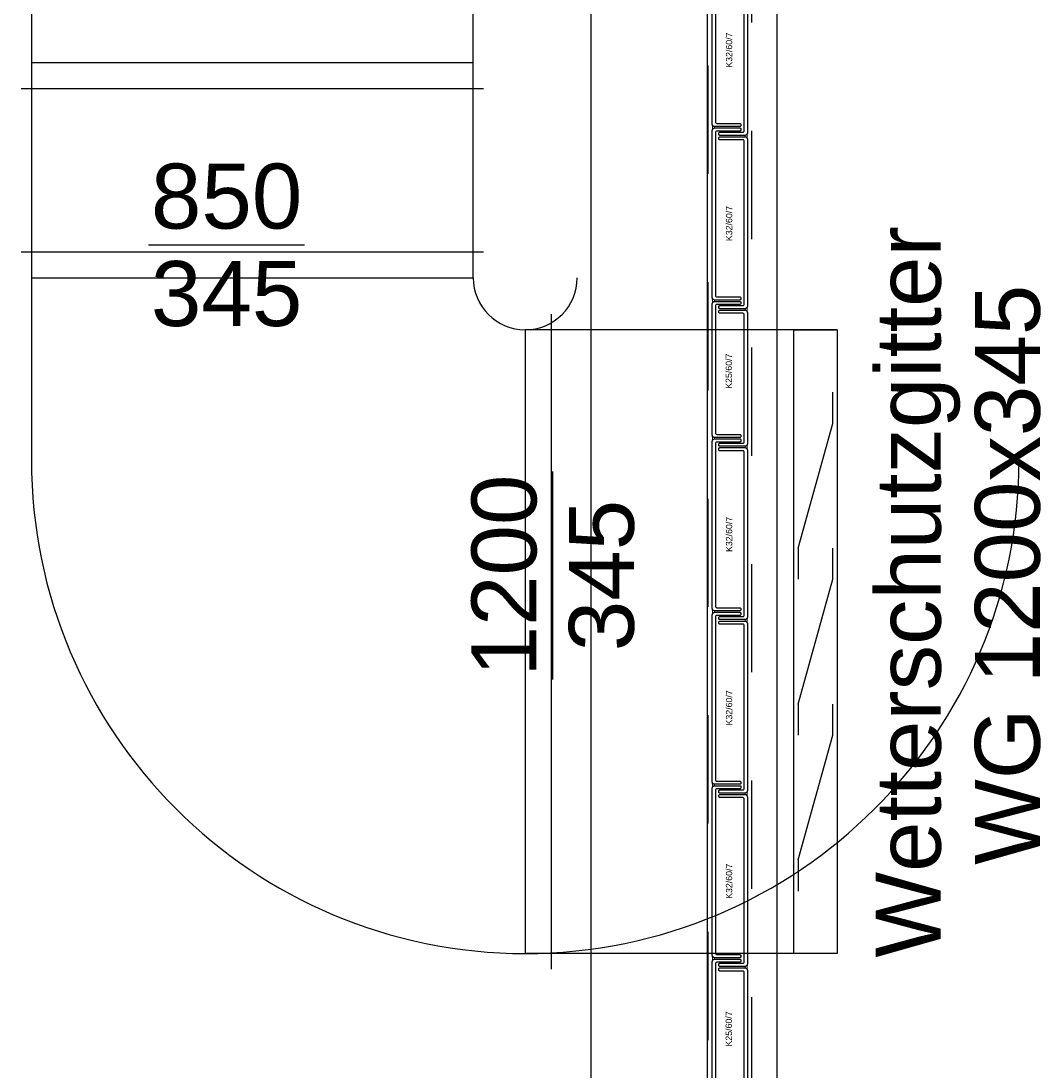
# Model space of a CAD drawing. Header units: metres. Extents: x 0 to 32.9, y 0 to 31.7.
# Tile 15 of 39: x 26.2 to 28.2, y 17.8 to 19.8. Entities that reach past the tile are written whole.
import ezdxf
from ezdxf.enums import TextEntityAlignment as Align

# ---------------------------------------------------------------- set-up
doc = ezdxf.new("R2010")
doc.units = ezdxf.units.M
doc.linetypes.add('Dash Style-1', pattern=[0.41664, 0.20828, -0.20836])
doc.linetypes.add('DGN Style 5', pattern=[0.320236, 0.137244, -0.182992])
for name, color, linetype in [('003ARCH_A', 7, 'Continuous'), ('003TX_TXT', 7, 'Continuous'), ('004SON_SON', 7, 'Continuous')]:
    doc.layers.add(name, color=color, linetype=linetype)
doc.styles.add('ARIAL', font='arial.ttf')

msp = doc.modelspace()

# ---------------------------------------------------------------- linework, layer by layer
at = {"layer": '003ARCH_A', "color": 253}
for p, q in [((27.6502, 28.7852), (27.6502, 13.5245)), ((27.5164, 28.6523), (27.5164, 13.6573)), ((27.2924, 28.4248), (27.2924, 13.8848))]:
    msp.add_line(p, q, dxfattribs=at)
at = {"layer": '003ARCH_A', "color": 253, "linetype": 'Dash Style-1'}
for p, q in [((27.5184, 13.6555), (27.5184, 28.7372)), ((27.6014, 28.7372), (27.6014, 13.5725))]:
    msp.add_line(p, q, dxfattribs=at)
at = {"layer": '003ARCH_A', "color": 253, "linetype": 'Continuous', "lineweight": 18}
for p, q in [((27.5261, 19.5835), (27.5264, 19.5825)), ((27.5261, 19.5827), (27.5261, 19.5835)), ((27.5261, 19.5823), (27.5261, 19.5827)), ((27.5261, 19.582), (27.5261, 19.5823)), ((27.5262, 19.5815), (27.5261, 19.582)), ((27.5262, 19.5812), (27.5262, 19.5815)), ((27.5264, 19.5806), (27.5262, 19.5812)), ((27.5264, 19.5825), (27.527, 19.5815)), ((27.5265, 19.5789), (27.5264, 19.5806)), ((27.5264, 19.5756), (27.5265, 19.576)), ((27.5264, 19.5752), (27.5264, 19.5756)), ((27.5265, 19.5783), (27.5265, 19.5789)), ((27.5265, 19.5777), (27.5265, 19.5783)), ((27.5265, 19.5772), (27.5265, 19.5777)), ((27.5265, 19.5765), (27.5265, 19.5772)), ((27.5265, 19.576), (27.5265, 19.5765)), ((27.527, 19.5815), (27.528, 19.5805)), ((27.528, 19.5758), (27.527, 19.5748)), ((27.528, 19.5805), (27.529, 19.5799)), ((27.529, 19.5764), (27.528, 19.5758)), ((27.529, 19.5799), (27.53, 19.5796)), ((27.53, 19.5767), (27.529, 19.5764)), ((27.53, 19.5796), (27.5301, 19.5791)), ((27.5301, 19.5768), (27.53, 19.5767)), ((27.5301, 19.5791), (27.5301, 19.5789)), ((27.5301, 19.5789), (27.5302, 19.5787)), ((27.5302, 19.5774), (27.5301, 19.577)), ((27.5301, 19.577), (27.5301, 19.5768)), ((27.5302, 19.5787), (27.5302, 19.5785)), ((27.5302, 19.5785), (27.5302, 19.5783)), ((27.5302, 19.5783), (27.5302, 19.5781)), ((27.5302, 19.5781), (27.5302, 19.5779)), ((27.5302, 19.5779), (27.5302, 19.5776)), ((27.5302, 19.5776), (27.5302, 19.5774)), ((27.5261, 19.5728), (27.5263, 19.5743)), ((27.5264, 19.5738), (27.5261, 19.5728)), ((27.5263, 19.5747), (27.5264, 19.5752)), ((27.5263, 19.5743), (27.5263, 19.5747)), ((27.527, 19.5748), (27.5264, 19.5738)), ((27.5896, 19.5618), (27.5895, 19.5616)), ((27.5895, 19.5616), (27.5895, 19.5614)), ((27.5895, 19.5614), (27.5895, 19.5612)), ((27.5895, 19.5612), (27.5895, 19.561)), ((27.5895, 19.561), (27.5896, 19.5607)), ((27.5897, 19.5627), (27.5896, 19.5623)), ((27.5896, 19.5623), (27.5896, 19.562)), ((27.5896, 19.562), (27.5896, 19.5618)), ((27.5896, 19.5607), (27.5896, 19.5605)), ((27.5896, 19.5605), (27.5896, 19.5602)), ((27.5896, 19.5602), (27.5897, 19.56)), ((27.5907, 19.563), (27.5897, 19.5627)), ((27.5897, 19.56), (27.5897, 19.5598)), ((27.5897, 19.5598), (27.5907, 19.5595)), ((27.5917, 19.5636), (27.5907, 19.563)), ((27.5907, 19.5595), (27.5917, 19.5589)), ((27.5927, 19.5646), (27.5917, 19.5636)), ((27.5917, 19.5589), (27.5927, 19.5579)), ((27.5933, 19.5656), (27.5927, 19.5646)), ((27.5927, 19.5579), (27.5933, 19.5569)), ((27.5932, 19.562), (27.5934, 19.5637)), ((27.5932, 19.5614), (27.5932, 19.562)), ((27.5932, 19.5608), (27.5932, 19.5614)), ((27.5932, 19.5603), (27.5932, 19.5608)), ((27.5933, 19.5597), (27.5932, 19.5603)), ((27.5936, 19.5666), (27.5933, 19.5656)), ((27.5933, 19.5592), (27.5933, 19.5597)), ((27.5933, 19.5587), (27.5933, 19.5592)), ((27.5934, 19.5583), (27.5933, 19.5587)), ((27.5933, 19.5569), (27.5936, 19.5559)), ((27.5934, 19.5637), (27.5935, 19.5643)), ((27.5934, 19.5579), (27.5934, 19.5583)), ((27.5935, 19.5574), (27.5934, 19.5579)), ((27.5935, 19.5647), (27.5936, 19.5651)), ((27.5935, 19.5643), (27.5935, 19.5647)), ((27.5936, 19.5559), (27.5935, 19.5574)), ((27.5936, 19.5658), (27.5936, 19.5666)), ((27.5936, 19.5654), (27.5936, 19.5658)), ((27.5936, 19.5651), (27.5936, 19.5654)), ((27.5261, 19.2499), (27.5264, 19.2489)), ((27.5261, 19.2491), (27.5261, 19.2499)), ((27.5261, 19.2487), (27.5261, 19.2491)), ((27.5261, 19.2484), (27.5261, 19.2487)), ((27.5262, 19.2479), (27.5261, 19.2484)), ((27.5261, 19.2392), (27.5263, 19.2406)), ((27.5264, 19.2402), (27.5261, 19.2392)), ((27.5262, 19.2475), (27.5262, 19.2479)), ((27.5264, 19.247), (27.5262, 19.2475)), ((27.5263, 19.2411), (27.5264, 19.2416)), ((27.5263, 19.2406), (27.5263, 19.2411)), ((27.5264, 19.2489), (27.527, 19.2478)), ((27.5265, 19.2453), (27.5264, 19.247)), ((27.5264, 19.242), (27.5265, 19.2424)), ((27.5264, 19.2416), (27.5264, 19.242)), ((27.527, 19.2412), (27.5264, 19.2402)), ((27.5265, 19.2447), (27.5265, 19.2453)), ((27.5265, 19.2441), (27.5265, 19.2447)), ((27.5265, 19.2435), (27.5265, 19.2441)), ((27.5265, 19.2429), (27.5265, 19.2435)), ((27.5265, 19.2424), (27.5265, 19.2429)), ((27.527, 19.2478), (27.528, 19.2468)), ((27.528, 19.2422), (27.527, 19.2412)), ((27.528, 19.2468), (27.529, 19.2463)), ((27.529, 19.2428), (27.528, 19.2422)), ((27.529, 19.2463), (27.53, 19.2459)), ((27.53, 19.2431), (27.529, 19.2428)), ((27.53, 19.2459), (27.5301, 19.2455)), ((27.5301, 19.2432), (27.53, 19.2431)), ((27.5301, 19.2455), (27.5301, 19.2453)), ((27.5301, 19.2453), (27.5302, 19.2451)), ((27.5302, 19.2438), (27.5301, 19.2434)), ((27.5301, 19.2434), (27.5301, 19.2432)), ((27.5302, 19.2451), (27.5302, 19.2449)), ((27.5302, 19.2449), (27.5302, 19.2447)), ((27.5302, 19.2447), (27.5302, 19.2444)), ((27.5302, 19.2444), (27.5302, 19.2442)), ((27.5302, 19.2442), (27.5302, 19.244)), ((27.5302, 19.244), (27.5302, 19.2438)), ((27.5933, 19.232), (27.5927, 19.231)), ((27.5936, 19.233), (27.5933, 19.232)), ((27.5936, 19.2322), (27.5936, 19.233)), ((27.5936, 19.2318), (27.5936, 19.2322)), ((27.5896, 19.2287), (27.5895, 19.2284)), ((27.5895, 19.2284), (27.5895, 19.2282)), ((27.5895, 19.2282), (27.5895, 19.228)), ((27.5895, 19.228), (27.5895, 19.2278)), ((27.5895, 19.2278), (27.5895, 19.2276)), ((27.5895, 19.2276), (27.5895, 19.2274)), ((27.5895, 19.2274), (27.5895, 19.2272)), ((27.5895, 19.2272), (27.5895, 19.2269)), ((27.5895, 19.2269), (27.5895, 19.2266)), ((27.5895, 19.2266), (27.5896, 19.2264)), ((27.5897, 19.2291), (27.5896, 19.2287)), ((27.5896, 19.2264), (27.5897, 19.2262)), ((27.5907, 19.2294), (27.5897, 19.2291)), ((27.5897, 19.2262), (27.5907, 19.2259)), ((27.5917, 19.23), (27.5907, 19.2294)), ((27.5907, 19.2259), (27.5917, 19.2253)), ((27.5927, 19.231), (27.5917, 19.23)), ((27.5917, 19.2253), (27.5927, 19.2243)), ((27.5927, 19.2243), (27.5933, 19.2233)), ((27.5932, 19.2284), (27.5933, 19.2302)), ((27.5932, 19.2278), (27.5932, 19.2284)), ((27.5932, 19.2272), (27.5932, 19.2278)), ((27.5932, 19.2267), (27.5932, 19.2272)), ((27.5932, 19.2261), (27.5932, 19.2267)), ((27.5932, 19.2256), (27.5932, 19.2261)), ((27.5933, 19.2251), (27.5932, 19.2256)), ((27.5933, 19.2302), (27.5935, 19.2307)), ((27.5933, 19.2247), (27.5933, 19.2251)), ((27.5934, 19.2243), (27.5933, 19.2247)), ((27.5933, 19.2233), (27.5936, 19.2223)), ((27.5934, 19.2238), (27.5934, 19.2243)), ((27.5936, 19.2223), (27.5934, 19.2238)), ((27.5935, 19.2311), (27.5936, 19.2315)), ((27.5935, 19.2307), (27.5935, 19.2311)), ((27.5936, 19.2315), (27.5936, 19.2318)), ((27.5261, 18.9852), (27.5264, 18.9842)), ((27.5261, 18.9844), (27.5261, 18.9852)), ((27.5261, 18.9841), (27.5261, 18.9844)), ((27.5261, 18.9838), (27.5261, 18.9841)), ((27.5262, 18.9833), (27.5261, 18.9838)), ((27.5261, 18.9745), (27.5262, 18.976)), ((27.5264, 18.9755), (27.5261, 18.9745)), ((27.5262, 18.9829), (27.5262, 18.9833)), ((27.5263, 18.9824), (27.5262, 18.9829)), ((27.5262, 18.976), (27.5263, 18.9765)), ((27.5265, 18.9807), (27.5263, 18.9824)), ((27.5263, 18.9769), (27.5264, 18.9773)), ((27.5263, 18.9765), (27.5263, 18.9769)), ((27.5264, 18.9842), (27.527, 18.9832)), ((27.5264, 18.9783), (27.5265, 18.9789)), ((27.5264, 18.9778), (27.5264, 18.9783)), ((27.5264, 18.9773), (27.5264, 18.9778)), ((27.527, 18.9765), (27.5264, 18.9755)), ((27.5265, 18.9801), (27.5265, 18.9807)), ((27.5265, 18.9794), (27.5265, 18.9801)), ((27.5265, 18.9789), (27.5265, 18.9794)), ((27.527, 18.9832), (27.528, 18.9822)), ((27.528, 18.9776), (27.527, 18.9765)), ((27.528, 18.9822), (27.529, 18.9816)), ((27.529, 18.9781), (27.528, 18.9776)), ((27.529, 18.9816), (27.53, 18.9813)), ((27.53, 18.9785), (27.529, 18.9781)), ((27.53, 18.9813), (27.5301, 18.9809)), ((27.5301, 18.9788), (27.53, 18.9786)), ((27.53, 18.9786), (27.53, 18.9785)), ((27.5301, 18.9809), (27.5301, 18.9807)), ((27.5301, 18.9807), (27.5301, 18.9805)), ((27.5301, 18.9805), (27.5302, 18.9802)), ((27.5302, 18.9796), (27.5301, 18.9794)), ((27.5301, 18.9794), (27.5301, 18.9792)), ((27.5301, 18.9792), (27.5301, 18.9788)), ((27.5302, 18.9802), (27.5302, 18.98)), ((27.5302, 18.98), (27.5302, 18.9798)), ((27.5302, 18.9798), (27.5302, 18.9796)), ((27.5896, 18.9636), (27.5895, 18.9634)), ((27.5895, 18.9634), (27.5895, 18.9632)), ((27.5895, 18.9632), (27.5895, 18.963)), ((27.5895, 18.963), (27.5895, 18.9628)), ((27.5895, 18.9628), (27.5896, 18.9625)), ((27.5897, 18.9645), (27.5896, 18.9641)), ((27.5896, 18.9641), (27.5896, 18.9638)), ((27.5896, 18.9638), (27.5896, 18.9636)), ((27.5896, 18.9625), (27.5896, 18.9623)), ((27.5896, 18.9623), (27.5896, 18.962)), ((27.5896, 18.962), (27.5897, 18.9618)), ((27.5907, 18.9648), (27.5897, 18.9645)), ((27.5897, 18.9618), (27.5897, 18.9616)), ((27.5897, 18.9616), (27.5907, 18.9613)), ((27.5917, 18.9654), (27.5907, 18.9648)), ((27.5907, 18.9613), (27.5917, 18.9607)), ((27.5927, 18.9664), (27.5917, 18.9654)), ((27.5917, 18.9607), (27.5927, 18.9597)), ((27.5933, 18.9674), (27.5927, 18.9664)), ((27.5927, 18.9597), (27.5933, 18.9587)), ((27.5932, 18.9638), (27.5934, 18.9655)), ((27.5932, 18.9632), (27.5932, 18.9638)), ((27.5932, 18.9626), (27.5932, 18.9632)), ((27.5932, 18.9621), (27.5932, 18.9626)), ((27.5933, 18.9614), (27.5932, 18.9621)), ((27.5936, 18.9684), (27.5933, 18.9674)), ((27.5933, 18.961), (27.5933, 18.9614)), ((27.5933, 18.9605), (27.5933, 18.961)), ((27.5934, 18.9601), (27.5933, 18.9605)), ((27.5933, 18.9587), (27.5936, 18.9577)), ((27.5934, 18.9655), (27.5935, 18.9661)), ((27.5934, 18.9597), (27.5934, 18.9601)), ((27.5935, 18.9592), (27.5934, 18.9597)), ((27.5935, 18.9665), (27.5936, 18.9669)), ((27.5935, 18.9661), (27.5935, 18.9665)), ((27.5936, 18.9577), (27.5935, 18.9592)), ((27.5936, 18.9676), (27.5936, 18.9684)), ((27.5936, 18.9672), (27.5936, 18.9676)), ((27.5936, 18.9669), (27.5936, 18.9672)), ((27.5261, 18.6516), (27.5264, 18.6506)), ((27.5261, 18.6509), (27.5261, 18.6516)), ((27.5261, 18.6505), (27.5261, 18.6509)), ((27.5261, 18.6502), (27.5261, 18.6505)), ((27.5262, 18.6497), (27.5261, 18.6502)), ((27.5262, 18.6493), (27.5262, 18.6497)), ((27.5264, 18.6488), (27.5262, 18.6493)), ((27.5264, 18.6506), (27.527, 18.6496)), ((27.5265, 18.6471), (27.5264, 18.6488)), ((27.5265, 18.6465), (27.5265, 18.6471)), ((27.5265, 18.6459), (27.5265, 18.6465)), ((27.527, 18.6496), (27.528, 18.6486)), ((27.528, 18.6486), (27.529, 18.6481)), ((27.529, 18.6481), (27.53, 18.6477)), ((27.53, 18.6477), (27.5301, 18.6473)), ((27.5301, 18.6473), (27.5301, 18.6471)), ((27.5301, 18.6471), (27.5302, 18.6469)), ((27.5302, 18.6469), (27.5302, 18.6466)), ((27.5302, 18.6466), (27.5302, 18.6465)), ((27.5302, 18.6465), (27.5302, 18.6462)), ((27.5302, 18.6462), (27.5302, 18.646)), ((27.5302, 18.646), (27.5302, 18.6458)), ((27.5261, 18.641), (27.5263, 18.6424)), ((27.5264, 18.642), (27.5261, 18.641)), ((27.5263, 18.6429), (27.5264, 18.6434)), ((27.5263, 18.6424), (27.5263, 18.6429)), ((27.5264, 18.6437), (27.5265, 18.6442)), ((27.5264, 18.6434), (27.5264, 18.6437)), ((27.527, 18.643), (27.5264, 18.642)), ((27.5265, 18.6453), (27.5265, 18.6459)), ((27.5265, 18.6447), (27.5265, 18.6453)), ((27.5265, 18.6442), (27.5265, 18.6447)), ((27.528, 18.644), (27.527, 18.643)), ((27.529, 18.6446), (27.528, 18.644)), ((27.53, 18.6449), (27.529, 18.6446)), ((27.5301, 18.645), (27.53, 18.6449)), ((27.5302, 18.6456), (27.5301, 18.6452)), ((27.5301, 18.6452), (27.5301, 18.645)), ((27.5302, 18.6458), (27.5302, 18.6456)), ((27.5896, 18.63), (27.5895, 18.6298)), ((27.5895, 18.6298), (27.5895, 18.6296)), ((27.5895, 18.6296), (27.5895, 18.6294)), ((27.5895, 18.6294), (27.5895, 18.6292)), ((27.5895, 18.6292), (27.5896, 18.6289)), ((27.5897, 18.6309), (27.5896, 18.6304)), ((27.5896, 18.6304), (27.5896, 18.6302)), ((27.5896, 18.6302), (27.5896, 18.63)), ((27.5896, 18.6289), (27.5896, 18.6287)), ((27.5896, 18.6287), (27.5896, 18.6283)), ((27.5896, 18.6283), (27.5897, 18.6281)), ((27.5907, 18.6312), (27.5897, 18.6309)), ((27.5897, 18.6281), (27.5897, 18.628)), ((27.5897, 18.628), (27.5907, 18.6277)), ((27.5917, 18.6318), (27.5907, 18.6312)), ((27.5907, 18.6277), (27.5917, 18.6271)), ((27.5927, 18.6328), (27.5917, 18.6318)), ((27.5917, 18.6271), (27.5927, 18.6261)), ((27.5933, 18.6338), (27.5927, 18.6328)), ((27.5927, 18.6261), (27.5933, 18.6251)), ((27.5932, 18.6302), (27.5934, 18.6319)), ((27.5932, 18.6296), (27.5932, 18.6302)), ((27.5932, 18.629), (27.5932, 18.6296)), ((27.5932, 18.6285), (27.5932, 18.629)), ((27.5933, 18.6278), (27.5932, 18.6285)), ((27.5936, 18.6348), (27.5933, 18.6338)), ((27.5933, 18.6273), (27.5933, 18.6278)), ((27.5933, 18.6269), (27.5933, 18.6273)), ((27.5934, 18.6265), (27.5933, 18.6269)), ((27.5934, 18.6319), (27.5935, 18.6325)), ((27.5934, 18.626), (27.5934, 18.6265)), ((27.5935, 18.6256), (27.5934, 18.626)), ((27.5935, 18.6328), (27.5936, 18.6333)), ((27.5935, 18.6325), (27.5935, 18.6328)), ((27.5936, 18.634), (27.5936, 18.6348)), ((27.5936, 18.6336), (27.5936, 18.634)), ((27.5936, 18.6333), (27.5936, 18.6336)), ((27.5933, 18.6251), (27.5936, 18.6241)), ((27.5936, 18.6241), (27.5935, 18.6256)), ((27.5261, 18.318), (27.5264, 18.317)), ((27.5261, 18.3172), (27.5261, 18.318)), ((27.5261, 18.3169), (27.5261, 18.3172)), ((27.5261, 18.3166), (27.5261, 18.3169)), ((27.5262, 18.3161), (27.5261, 18.3166)), ((27.5261, 18.3073), (27.5263, 18.3088)), ((27.5264, 18.3083), (27.5261, 18.3073)), ((27.5262, 18.3157), (27.5262, 18.3161)), ((27.5264, 18.3152), (27.5262, 18.3157)), ((27.5263, 18.3093), (27.5264, 18.3097)), ((27.5263, 18.3088), (27.5263, 18.3093)), ((27.5264, 18.317), (27.527, 18.316)), ((27.5265, 18.3135), (27.5264, 18.3152)), ((27.5264, 18.3101), (27.5265, 18.3106)), ((27.5264, 18.3097), (27.5264, 18.3101)), ((27.527, 18.3093), (27.5264, 18.3083)), ((27.5265, 18.3129), (27.5265, 18.3135)), ((27.5265, 18.3122), (27.5265, 18.3129)), ((27.5265, 18.3117), (27.5265, 18.3122)), ((27.5265, 18.3111), (27.5265, 18.3117)), ((27.5265, 18.3106), (27.5265, 18.3111)), ((27.527, 18.316), (27.528, 18.315)), ((27.528, 18.3103), (27.527, 18.3093)), ((27.528, 18.315), (27.529, 18.3144)), ((27.529, 18.3109), (27.528, 18.3103)), ((27.529, 18.3144), (27.53, 18.3141)), ((27.53, 18.3113), (27.529, 18.3109)), ((27.53, 18.3141), (27.5301, 18.3137)), ((27.5301, 18.3114), (27.53, 18.3113)), ((27.5301, 18.3137), (27.5301, 18.3135)), ((27.5301, 18.3135), (27.5302, 18.3132)), ((27.5302, 18.3119), (27.5301, 18.3116)), ((27.5301, 18.3116), (27.5301, 18.3114)), ((27.5302, 18.3132), (27.5302, 18.313)), ((27.5302, 18.313), (27.5302, 18.3128)), ((27.5302, 18.3128), (27.5302, 18.3126)), ((27.5302, 18.3126), (27.5302, 18.3124)), ((27.5302, 18.3124), (27.5302, 18.3122)), ((27.5302, 18.3122), (27.5302, 18.3119)), ((27.5897, 18.2972), (27.5896, 18.2968)), ((27.5896, 18.2968), (27.5896, 18.2966)), ((27.5896, 18.2966), (27.5896, 18.2964)), ((27.5896, 18.2964), (27.5896, 18.2961)), ((27.5896, 18.2961), (27.5896, 18.296)), ((27.5896, 18.296), (27.5896, 18.2957)), ((27.5896, 18.2957), (27.5896, 18.2955)), ((27.5896, 18.2955), (27.5896, 18.2953)), ((27.5896, 18.2953), (27.5896, 18.2951)), ((27.5896, 18.2951), (27.5896, 18.2947)), ((27.5896, 18.2947), (27.5897, 18.2945)), ((27.5907, 18.2975), (27.5897, 18.2972)), ((27.5897, 18.2945), (27.5897, 18.2944)), ((27.5897, 18.2944), (27.5907, 18.2941)), ((27.5918, 18.2981), (27.5907, 18.2975)), ((27.5907, 18.2941), (27.5918, 18.2935)), ((27.5928, 18.2991), (27.5918, 18.2981)), ((27.5918, 18.2935), (27.5928, 18.2925)), ((27.5933, 18.3001), (27.5928, 18.2991)), ((27.5928, 18.2925), (27.5933, 18.2915)), ((27.5932, 18.2966), (27.5934, 18.2983)), ((27.5932, 18.296), (27.5932, 18.2966)), ((27.5932, 18.2954), (27.5932, 18.296)), ((27.5932, 18.2948), (27.5932, 18.2954)), ((27.5933, 18.2942), (27.5932, 18.2948)), ((27.5937, 18.3011), (27.5933, 18.3001)), ((27.5933, 18.2937), (27.5933, 18.2942)), ((27.5933, 18.2932), (27.5933, 18.2937)), ((27.5934, 18.2929), (27.5933, 18.2932)), ((27.5933, 18.2915), (27.5937, 18.2905)), ((27.5934, 18.2983), (27.5935, 18.2988)), ((27.5934, 18.2924), (27.5934, 18.2929)), ((27.5935, 18.2919), (27.5934, 18.2924)), ((27.5935, 18.2988), (27.5936, 18.2992)), ((27.5937, 18.2905), (27.5935, 18.2919)), ((27.5936, 18.3), (27.5937, 18.3004)), ((27.5936, 18.2997), (27.5936, 18.3)), ((27.5936, 18.2992), (27.5936, 18.2997)), ((27.5937, 18.3004), (27.5937, 18.3011)), ((27.5261, 17.9844), (27.5264, 17.9834)), ((27.5261, 17.9836), (27.5261, 17.9844)), ((27.5261, 17.9832), (27.5261, 17.9836)), ((27.5262, 17.9829), (27.5261, 17.9832)), ((27.5262, 17.9825), (27.5262, 17.9829)), ((27.5263, 17.9821), (27.5262, 17.9825)), ((27.5264, 17.9815), (27.5263, 17.9821)), ((27.5264, 17.9834), (27.527, 17.9824)), ((27.5266, 17.9798), (27.5264, 17.9815)), ((27.5266, 17.9792), (27.5266, 17.9798)), ((27.527, 17.9824), (27.528, 17.9814)), ((27.528, 17.9814), (27.529, 17.9808)), ((27.529, 17.9808), (27.53, 17.9805)), ((27.53, 17.9805), (27.5301, 17.9801)), ((27.5301, 17.9801), (27.5302, 17.9798)), ((27.5302, 17.9798), (27.5302, 17.9796)), ((27.5302, 17.9796), (27.5302, 17.9794)), ((27.5302, 17.9794), (27.5302, 17.9792)), ((27.5261, 17.9737), (27.5263, 17.9752)), ((27.5264, 17.9747), (27.5261, 17.9737)), ((27.5263, 17.9757), (27.5264, 17.9761)), ((27.5263, 17.9752), (27.5263, 17.9757)), ((27.5264, 17.9765), (27.5265, 17.977)), ((27.5264, 17.9761), (27.5264, 17.9765)), ((27.527, 17.9757), (27.5264, 17.9747)), ((27.5265, 17.9786), (27.5266, 17.9792)), ((27.5265, 17.9781), (27.5265, 17.9786)), ((27.5265, 17.9775), (27.5265, 17.9781)), ((27.5265, 17.977), (27.5265, 17.9775)), ((27.528, 17.9767), (27.527, 17.9757)), ((27.529, 17.9773), (27.528, 17.9767)), ((27.53, 17.9776), (27.529, 17.9773)), ((27.5301, 17.9778), (27.53, 17.9776)), ((27.5302, 17.978), (27.5301, 17.9778)), ((27.5302, 17.9792), (27.5302, 17.979)), ((27.5302, 17.979), (27.5302, 17.9788)), ((27.5302, 17.9788), (27.5302, 17.9785)), ((27.5302, 17.9785), (27.5302, 17.9783)), ((27.5302, 17.9783), (27.5302, 17.978)), ((27.5896, 17.9632), (27.5895, 17.963)), ((27.5895, 17.963), (27.5895, 17.9627)), ((27.5895, 17.9627), (27.5895, 17.9625)), ((27.5895, 17.9625), (27.5895, 17.9623)), ((27.5895, 17.9623), (27.5895, 17.9621)), ((27.5895, 17.9621), (27.5895, 17.9619)), ((27.5895, 17.9619), (27.5895, 17.9617)), ((27.5895, 17.9617), (27.5895, 17.9614)), ((27.5895, 17.9614), (27.5895, 17.9611)), ((27.5895, 17.9611), (27.5896, 17.9609)), ((27.5897, 17.9636), (27.5896, 17.9632)), ((27.5896, 17.9609), (27.5897, 17.9608)), ((27.5907, 17.9639), (27.5897, 17.9636)), ((27.5897, 17.9608), (27.5907, 17.9604)), ((27.5917, 17.9645), (27.5907, 17.9639)), ((27.5907, 17.9604), (27.5917, 17.9598)), ((27.5927, 17.9655), (27.5917, 17.9645)), ((27.5917, 17.9598), (27.5927, 17.9588)), ((27.5933, 17.9665), (27.5927, 17.9655)), ((27.5932, 17.963), (27.5933, 17.9647)), ((27.5932, 17.9624), (27.5932, 17.963)), ((27.5932, 17.9617), (27.5932, 17.9624)), ((27.5932, 17.9612), (27.5932, 17.9617)), ((27.5932, 17.9606), (27.5932, 17.9612)), ((27.5932, 17.9601), (27.5932, 17.9606)), ((27.5933, 17.9596), (27.5932, 17.9601)), ((27.5936, 17.9675), (27.5933, 17.9665)), ((27.5933, 17.9647), (27.5935, 17.9652)), ((27.5933, 17.9592), (27.5933, 17.9596)), ((27.5934, 17.9588), (27.5933, 17.9592)), ((27.5935, 17.9656), (27.5936, 17.9661)), ((27.5935, 17.9652), (27.5935, 17.9656)), ((27.5936, 17.9667), (27.5936, 17.9675)), ((27.5936, 17.9664), (27.5936, 17.9667)), ((27.5936, 17.9661), (27.5936, 17.9664)), ((27.5927, 17.9588), (27.5933, 17.9578)), ((27.5933, 17.9578), (27.5936, 17.9568)), ((27.5934, 17.9583), (27.5934, 17.9588)), ((27.5936, 17.9568), (27.5934, 17.9583))]:
    msp.add_line(p, q, dxfattribs=at)
at = {"layer": '003ARCH_A', "color": 253, "linetype": 'ByBlock'}
for p, q in [((27.6828, 19.1885), (27.7663, 19.1885)), ((27.6828, 17.9885), (27.6828, 19.1885)), ((27.7663, 19.1885), (27.7663, 17.9885)), ((27.7579, 19.0085), (27.7579, 19.0685)), ((27.6912, 18.7685), (27.7579, 19.0085)), ((27.6912, 18.7685), (27.6912, 18.7085)), ((27.7579, 18.7085), (27.7579, 18.7685)), ((27.6912, 18.4685), (27.7579, 18.7085)), ((27.6912, 18.4685), (27.6912, 18.4085)), ((27.7579, 18.4085), (27.7579, 18.4685)), ((27.6912, 18.1685), (27.7579, 18.4085)), ((27.6912, 18.1685), (27.6912, 18.1085)), ((27.7663, 17.9885), (27.6828, 17.9885))]:
    msp.add_line(p, q, dxfattribs=at)
at = {"layer": '003ARCH_A', "color": 253}
for points in [[(27.526, 19.5844), (27.526, 19.9054, -0.414214), (27.531, 19.9104), (27.579, 19.9104, -0.414214), (27.581, 19.9084), (27.581, 19.9064, -0.414214), (27.579, 19.9044), (27.535, 19.9044, 0.414214), (27.532, 19.9014), (27.532, 19.5885, 0.414214), (27.535, 19.5855), (27.579, 19.5855, -0.414214), (27.581, 19.5835), (27.581, 19.5814, -0.198912), (27.5804, 19.58, -0.198912), (27.579, 19.5794), (27.531, 19.5794, -0.198912), (27.5275, 19.5809, -0.198912), (27.526, 19.5844)], [(27.5938, 19.8886), (27.5938, 19.5676, -0.414214), (27.5888, 19.5626), (27.5408, 19.5626, -0.414214), (27.5388, 19.5646), (27.5388, 19.5667, -0.414214), (27.5408, 19.5687), (27.5847, 19.5687, 0.414214), (27.5877, 19.5717), (27.5877, 19.8845, 0.414214), (27.5847, 19.8875), (27.5408, 19.8875, -0.414214), (27.5388, 19.8895), (27.5388, 19.8916, -0.198912), (27.5394, 19.893, -0.198912), (27.5408, 19.8936), (27.5888, 19.8936, -0.198912), (27.5923, 19.8921, -0.198912), (27.5938, 19.8886)], [(27.526, 19.2508), (27.526, 19.5718, -0.414214), (27.531, 19.5768), (27.579, 19.5768, -0.414214), (27.581, 19.5748), (27.581, 19.5727, -0.414214), (27.579, 19.5707), (27.535, 19.5707, 0.414214), (27.532, 19.5677), (27.532, 19.2549, 0.414214), (27.535, 19.2519), (27.579, 19.2519, -0.414214), (27.581, 19.2499), (27.581, 19.2478, -0.198912), (27.5804, 19.2464, -0.198912), (27.579, 19.2458), (27.531, 19.2458, -0.198912), (27.5275, 19.2473, -0.198912), (27.526, 19.2508)], [(27.5938, 19.555), (27.5938, 19.234, -0.414214), (27.5888, 19.229), (27.5408, 19.229, -0.414214), (27.5388, 19.231), (27.5388, 19.233, -0.414214), (27.5408, 19.235), (27.5847, 19.235, 0.414214), (27.5877, 19.238), (27.5877, 19.5509, 0.414214), (27.5847, 19.5539), (27.5408, 19.5539, -0.414214), (27.5388, 19.5559), (27.5388, 19.558, -0.198912), (27.5394, 19.5594, -0.198912), (27.5408, 19.56), (27.5888, 19.56, -0.198912), (27.5923, 19.5585, -0.198912), (27.5938, 19.555)], [(27.526, 18.9862), (27.526, 19.2382, -0.414214), (27.531, 19.2432), (27.579, 19.2432, -0.414214), (27.581, 19.2412), (27.581, 19.2392, -0.414214), (27.579, 19.2372), (27.535, 19.2372, 0.414214), (27.532, 19.2342), (27.532, 18.9902, 0.414214), (27.535, 18.9872), (27.579, 18.9872, -0.414214), (27.581, 18.9852), (27.581, 18.9832, -0.198912), (27.5804, 18.9818, -0.198912), (27.579, 18.9812), (27.531, 18.9812, -0.198912), (27.5274, 18.9826, -0.198912), (27.526, 18.9862)], [(27.5937, 19.2214), (27.5937, 18.9693, -0.414214), (27.5887, 18.9643), (27.5407, 18.9643, -0.414214), (27.5387, 18.9663), (27.5387, 18.9684, -0.414214), (27.5407, 18.9704), (27.5847, 18.9704, 0.414214), (27.5877, 18.9734), (27.5877, 19.2173, 0.414214), (27.5847, 19.2203), (27.5407, 19.2203, -0.414214), (27.5387, 19.2223), (27.5387, 19.2244, -0.198912), (27.5393, 19.2258, -0.198912), (27.5407, 19.2264), (27.5887, 19.2264, -0.198912), (27.5923, 19.2249, -0.198912), (27.5937, 19.2214)], [(27.526, 18.6526), (27.526, 18.9736, -0.414214), (27.531, 18.9786), (27.579, 18.9786, -0.414214), (27.581, 18.9766), (27.581, 18.9745, -0.414214), (27.579, 18.9725), (27.535, 18.9725, 0.414214), (27.532, 18.9695), (27.532, 18.6567, 0.414214), (27.535, 18.6537), (27.579, 18.6537, -0.414214), (27.581, 18.6517), (27.581, 18.6496, -0.198912), (27.5804, 18.6482, -0.198912), (27.579, 18.6476), (27.531, 18.6476, -0.198912), (27.5275, 18.6491, -0.198912), (27.526, 18.6526)], [(27.5938, 18.9568), (27.5938, 18.6358, -0.414214), (27.5888, 18.6308), (27.5408, 18.6308, -0.414214), (27.5388, 18.6328), (27.5388, 18.6348, -0.414214), (27.5408, 18.6368), (27.5847, 18.6368, 0.414214), (27.5877, 18.6398), (27.5877, 18.9527, 0.414214), (27.5847, 18.9557), (27.5408, 18.9557, -0.414214), (27.5388, 18.9577), (27.5388, 18.9598, -0.198912), (27.5394, 18.9612, -0.198912), (27.5408, 18.9618), (27.5888, 18.9618, -0.198912), (27.5923, 18.9603, -0.198912), (27.5938, 18.9568)], [(27.526, 18.319), (27.526, 18.64, -0.414214), (27.531, 18.645), (27.579, 18.645, -0.414214), (27.581, 18.643), (27.581, 18.6409, -0.414214), (27.579, 18.6389), (27.535, 18.6389, 0.414214), (27.532, 18.6359), (27.532, 18.323, 0.414214), (27.535, 18.32), (27.579, 18.32, -0.414214), (27.581, 18.318), (27.581, 18.316, -0.198912), (27.5804, 18.3146, -0.198912), (27.579, 18.314), (27.531, 18.314, -0.198912), (27.5275, 18.3154, -0.198912), (27.526, 18.319)], [(27.5938, 18.6231), (27.5938, 18.3021, -0.414214), (27.5888, 18.2971), (27.5408, 18.2971, -0.414214), (27.5388, 18.2991), (27.5388, 18.3012, -0.414214), (27.5408, 18.3032), (27.5847, 18.3032, 0.414214), (27.5877, 18.3062), (27.5877, 18.6191, 0.414214), (27.5847, 18.6221), (27.5408, 18.6221, -0.414214), (27.5388, 18.6241), (27.5388, 18.6261, -0.198912), (27.5394, 18.6276, -0.198912), (27.5408, 18.6281), (27.5888, 18.6281, -0.198912), (27.5923, 18.6267, -0.198912), (27.5938, 18.6231)], [(27.526, 17.9854), (27.526, 18.3064, -0.414214), (27.531, 18.3114), (27.579, 18.3114, -0.414214), (27.581, 18.3094), (27.581, 18.3073, -0.414214), (27.579, 18.3053), (27.5351, 18.3053, 0.414214), (27.5321, 18.3023), (27.5321, 17.9894, 0.414214), (27.5351, 17.9864), (27.579, 17.9864, -0.414214), (27.581, 17.9844), (27.581, 17.9824, -0.198912), (27.5804, 17.9809, -0.198912), (27.579, 17.9804), (27.531, 17.9804, -0.198912), (27.5275, 17.9818, -0.198912), (27.526, 17.9854)], [(27.5938, 18.2895), (27.5938, 17.9685, -0.414214), (27.5888, 17.9635), (27.5408, 17.9635, -0.414214), (27.5388, 17.9655), (27.5388, 17.9676, -0.414214), (27.5408, 17.9696), (27.5847, 17.9696, 0.414214), (27.5877, 17.9726), (27.5877, 18.2855, 0.414214), (27.5847, 18.2885), (27.5408, 18.2885, -0.414214), (27.5388, 18.2905), (27.5388, 18.2925, -0.198912), (27.5394, 18.2939, -0.198912), (27.5408, 18.2945), (27.5888, 18.2945, -0.198912), (27.5923, 18.2931, -0.198912), (27.5938, 18.2895)], [(27.526, 17.7207), (27.526, 17.9727, -0.414214), (27.531, 17.9777), (27.579, 17.9777, -0.414214), (27.581, 17.9757), (27.581, 17.9737, -0.414214), (27.579, 17.9717), (27.535, 17.9717, 0.414214), (27.532, 17.9687), (27.532, 17.7248, 0.414214), (27.535, 17.7218), (27.579, 17.7218, -0.414214), (27.581, 17.7198), (27.581, 17.7177, -0.198912), (27.5804, 17.7163, -0.198912), (27.579, 17.7157), (27.531, 17.7157, -0.198912), (27.5274, 17.7172, -0.198912), (27.526, 17.7207)], [(27.5937, 17.9559), (27.5937, 17.7039, -0.414214), (27.5887, 17.6989), (27.5407, 17.6989, -0.414214), (27.5387, 17.7009), (27.5387, 17.7029, -0.414214), (27.5407, 17.7049), (27.5847, 17.7049, 0.414214), (27.5877, 17.7079), (27.5877, 17.9518, 0.414214), (27.5847, 17.9548), (27.5407, 17.9548, -0.414214), (27.5387, 17.9568), (27.5387, 17.9589, -0.198912), (27.5393, 17.9603, -0.198912), (27.5407, 17.9609), (27.5887, 17.9609, -0.198912), (27.5923, 17.9594, -0.198912), (27.5937, 17.9559)]]:
    msp.add_lwpolyline(points, format="xyb", close=True, dxfattribs=at)
at = {"layer": '003ARCH_A', "color": 253, "lineweight": 18}
for points in [[(27.5411, 19.5855), (27.579, 19.5855, -0.414214), (27.581, 19.5835), (27.581, 19.5815, -0.414214), (27.579, 19.5795), (27.5411, 19.5795)], [(27.5411, 19.5708), (27.579, 19.5708, 0.414214), (27.581, 19.5728), (27.581, 19.5748, 0.414214), (27.579, 19.5768), (27.5411, 19.5768)], [(27.5786, 19.5686), (27.5407, 19.5686, 0.414214), (27.5387, 19.5666), (27.5387, 19.5646, 0.414214), (27.5407, 19.5626), (27.5786, 19.5626)], [(27.5786, 19.235), (27.5407, 19.235, 0.414214), (27.5387, 19.233), (27.5387, 19.231, 0.414214), (27.5407, 19.229), (27.5786, 19.229)], [(27.5411, 19.2519), (27.5789, 19.2519, -0.414214), (27.581, 19.2499), (27.581, 19.2479, -0.414214), (27.5789, 19.2459), (27.5411, 19.2459)], [(27.5411, 19.2372), (27.579, 19.2372, 0.414214), (27.581, 19.2392), (27.581, 19.2412, 0.414214), (27.579, 19.2432), (27.5411, 19.2432)], [(27.5786, 18.9704), (27.5407, 18.9704, 0.414214), (27.5387, 18.9684), (27.5387, 18.9664, 0.414214), (27.5407, 18.9644), (27.5786, 18.9644)], [(27.5411, 18.9873), (27.579, 18.9873, -0.414214), (27.581, 18.9853), (27.581, 18.9833, -0.414214), (27.579, 18.9813), (27.5411, 18.9813)], [(27.5411, 18.9725), (27.5789, 18.9725, 0.414214), (27.581, 18.9745), (27.581, 18.9765, 0.414214), (27.5789, 18.9786), (27.5411, 18.9786)], [(27.5411, 18.6537), (27.579, 18.6537, -0.414214), (27.581, 18.6516), (27.581, 18.6496, -0.414214), (27.579, 18.6476), (27.5411, 18.6476)], [(27.5786, 18.6368), (27.5407, 18.6368, 0.414214), (27.5387, 18.6348), (27.5387, 18.6328, 0.414214), (27.5407, 18.6308), (27.5786, 18.6308)], [(27.5411, 18.6389), (27.579, 18.6389, 0.414214), (27.581, 18.641), (27.581, 18.643, 0.414214), (27.579, 18.645), (27.5411, 18.645)], [(27.5787, 18.3032), (27.5408, 18.3032, 0.414214), (27.5388, 18.3012), (27.5388, 18.2992, 0.414214), (27.5408, 18.2971), (27.5787, 18.2971)], [(27.5411, 18.32), (27.579, 18.32, -0.414214), (27.581, 18.318), (27.581, 18.316, -0.414214), (27.579, 18.314), (27.5411, 18.314)], [(27.5411, 18.3053), (27.579, 18.3053, 0.414214), (27.581, 18.3073), (27.581, 18.3093, 0.414214), (27.579, 18.3114), (27.5411, 18.3114)], [(27.5411, 17.9864), (27.5789, 17.9864, -0.414214), (27.581, 17.9844), (27.581, 17.9824, -0.414214), (27.5789, 17.9804), (27.5411, 17.9804)], [(27.5786, 17.9695), (27.5407, 17.9695, 0.414214), (27.5387, 17.9675), (27.5387, 17.9655, 0.414214), (27.5407, 17.9635), (27.5786, 17.9635)], [(27.5411, 17.9717), (27.579, 17.9717, 0.414214), (27.581, 17.9737), (27.581, 17.9757, 0.414214), (27.579, 17.9777), (27.5411, 17.9777)]]:
    msp.add_lwpolyline(points, format="xyb", dxfattribs=at)
at = {"layer": '003TX_TXT', "color": 7}
for p, q in [((26.4418, 19.352), (26.7418, 19.352)), ((27.2191, 18.5157), (27.2191, 18.9157))]:
    msp.add_line(p, q, dxfattribs=at)
at = {"layer": '004SON_SON', "color": 43, "linetype": 'Continuous'}
for p, q in [((27.0663, 19.2885), (27.0663, 20.4629)), ((26.2163, 19.8029), (26.2163, 18.9385)), ((27.7663, 19.1885), (27.1663, 19.1885)), ((27.7663, 17.9885), (27.1663, 17.9885))]:
    msp.add_line(p, q, dxfattribs=at)
at = {"layer": '004SON_SON', "color": 43}
for p, q in [((26.2163, 19.7029), (27.0663, 19.7029)), ((26.1963, 19.6529), (27.0863, 19.6529)), ((26.1963, 19.3385), (27.0863, 19.3385)), ((26.2163, 19.2885), (27.0663, 19.2885)), ((27.2163, 19.2185), (27.2163, 17.9585)), ((27.1663, 19.1885), (27.1663, 17.9885)), ((27.7663, 19.1885), (27.7663, 17.9885))]:
    msp.add_line(p, q, dxfattribs=at)
at = {"layer": '004SON_SON', "color": 43, "linetype": 'DGN Style 5'}
msp.add_line((27.7163, 17.9885), (27.7163, 17.9882), dxfattribs=at)
at = {"layer": '004SON_SON', "color": 43, "linetype": 'Continuous', "flags": 128}
for points in [[(27.0663, 19.2885), (27.0663, 19.2885)], [(27.1663, 19.1885), (27.1663, 19.1885)], [(26.2163, 18.9385), (26.2163, 18.9385)], [(27.1663, 17.9885), (27.1663, 17.9885)]]:
    msp.add_lwpolyline(points, dxfattribs=at)
at = {"layer": '004SON_SON', "color": 43, "linetype": 'Continuous'}
for centre, radius in [((27.1663, 19.2885), 0.1), ((27.1663, 18.9385), 0.95)]:
    msp.add_arc(centre, radius, 180, 360, dxfattribs=at)
at = {"layer": '004SON_SON', "color": 43, "linetype": 'DGN Style 5'}
msp.add_point((27.7163, 19.1885), dxfattribs=at)

# ---------------------------------------------------------------- texts
at = {"layer": '003ARCH_A', "color": 253, "char_height": 0.01212, "attachment_point": 7, "rotation": 90, "line_spacing_factor": 0.967741, "style": 'ARIAL'}
for s, insert in [('K32/60/7', (27.5646, 19.6927)), ('K32/60/7', (27.5646, 19.3591)), ('K25/60/7', (27.564, 19.075)), ('K32/60/7', (27.5646, 18.7609)), ('K32/60/7', (27.5646, 18.4272)), ('K32/60/7', (27.5646, 18.0936)), ('K25/60/7', (27.564, 17.8095))]:
    msp.add_mtext(s, dxfattribs=dict(at, insert=insert))
at = {"layer": '003TX_TXT', "color": 7, "style": 'ARIAL'}
for s, p in [('850', (26.5918, 19.4457)), ('345', (26.5918, 19.2582))]:
    msp.add_text(s, height=0.125, dxfattribs=at).set_placement(p, align=Align.MIDDLE_CENTER)
for s, p in [('Wetterschutzgitter', (27.9657, 17.9806)), ('WG 1200x345', (28.1563, 18.1591))]:
    msp.add_text(s, height=0.125, rotation=90, dxfattribs=at).set_placement(p)
for s, p in [('1200', (27.1253, 18.7157)), ('345', (27.3128, 18.7157))]:
    msp.add_text(s, height=0.125, rotation=90, dxfattribs=at).set_placement(p, align=Align.MIDDLE_CENTER)

doc.saveas('drawing.dxf')
